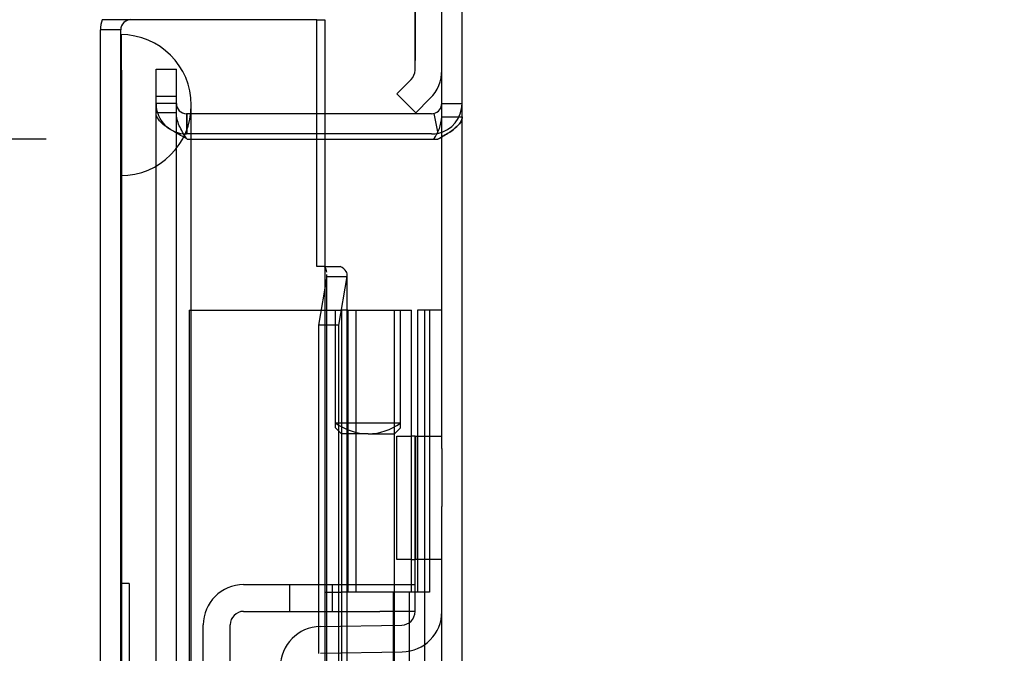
# Model space of a CAD drawing. Header units: inches. Extents: x 1 to 240, y -1 to 159.
# Tile 69 of 77: x 122.63 to 126.12, y 91.95 to 94.2. Entities that reach past the tile are written whole.
import ezdxf
from ezdxf.enums import TextEntityAlignment as Align
from ezdxf.lldxf.tags import DXFTag

# ---------------------------------------------------------------- set-up
doc = ezdxf.new("R2010")
doc.units = ezdxf.units.IN
doc.header["$MEASUREMENT"] = 0
for name, color, linetype in [('COM42667', 7, 'Continuous'), ('COM42780', 7, 'Continuous'), ('COM48601', 7, 'Continuous'), ('COM70220', 7, 'Continuous'), ('COM70726-3', 7, 'Continuous'), ('Default', 7, 'Continuous'), ('HNG10620-26B', 7, 'Continuous'), ('HNG10620-26C', 7, 'Continuous'), ('HNG10620-26P', 7, 'Continuous'), ('QLB20188', 7, 'Continuous')]:
    doc.layers.add(name, color=color, linetype=linetype)
doc.styles.add('SEACAD_Times_New_Roman', font='times.ttf')
tags = doc.linetypes.add('HIDDEN2', pattern=[0.1875, 0.125, -0.0625]).pattern_tags.tags
tags[6:7] = [DXFTag(74, 4), DXFTag(75, 0), DXFTag(340, '0'), DXFTag(46, 0.0), DXFTag(50, 0.0), DXFTag(44, 0.0), DXFTag(45, 0.0)]
tags[4:5] = [DXFTag(74, 4), DXFTag(75, 0), DXFTag(340, '0'), DXFTag(46, 0.0), DXFTag(50, 0.0), DXFTag(44, 0.0), DXFTag(45, 0.0)]
doc.dimstyles.new('HAMMOND_(STH_-_240x160)', dxfattribs={"dimtxt": 1, "dimasz": 1.25, "dimexe": 0.5, "dimexo": 0.5, "dimgap": 0.25, "dimtad": 0, "dimtih": 1, "dimtoh": 1, "dimlfac": 0.125, "dimzin": 0, "dimdsep": 46, "dimtxsty": 'SEACAD_Times_New_Roman', "dimblk1": '_SE_FILLED', "dimblk2": '_SE_FILLED', "dimsah": 1, "dimcen": 0.5, "dimadec": 0, "dimazin": 0, "dimtfac": 0.8, "dimtofl": 0, "dimtmove": 0, "dimatfit": 3, "dimfxl": 1, "dimtolj": 1, "dimtzin": 0, "dimarcsym": 0})

# ---------------------------------------------------------------- blocks, each defined once
blk = doc.blocks.new('SE9')
at = {"layer": 'COM42667', "color": 7, "linetype": 'Continuous'}
for p, q in [((123.4277, 92.1968), (123.9102, 92.1968)), ((123.9102, 92.1968), (124.0352, 92.1968)), ((123.4277, 92.1018), (123.9102, 92.1018)), ((124.0352, 92.1018), (123.9102, 92.1018)), ((123.2847, 91.1623), (123.2847, 92.0538)), ((123.3797, 91.1623), (123.3797, 92.0538))]:
    blk.add_line(p, q, dxfattribs=at)
at = {"layer": 'COM42667', "color": 7, "linetype": 'HIDDEN2'}
for p, q in [((123.5907, 92.1968), (123.5907, 92.1018)), ((123.7432, 92.1018), (123.7432, 92.1968))]:
    blk.add_line(p, q, dxfattribs=at)
at = {"layer": 'COM42667', "color": 7, "linetype": 'Continuous'}
for radius in [0.143, 0.048]:
    blk.add_arc((123.4277, 92.0538), radius, 90, 180, dxfattribs=at)
at = {"layer": 'COM42780', "color": 7, "linetype": 'Continuous'}
for p, q in [((124.0352, 94.0218), (124.0352, 94.9201)), ((123.9707, 93.9375), (124.0211, 93.9879)), ((124.0379, 93.8703), (123.9707, 93.9375)), ((124.0379, 93.8703), (124.0883, 93.9207)), ((123.9707, 92.2863), (123.9707, 92.7233)), ((123.9707, 92.7233), (124.0211, 92.7233)), ((124.0352, 92.7233), (124.0211, 92.7233)), ((124.0352, 92.4733), (124.0352, 92.7233)), ((124.0352, 92.7233), (124.1302, 92.7233)), ((124.1302, 92.6791), (124.1302, 92.4733)), ((124.0352, 92.1011), (124.0352, 92.4733)), ((124.1302, 92.1011), (124.1302, 92.4733)), ((124.0211, 92.2863), (123.9707, 92.2863)), ((124.0211, 92.2863), (124.0352, 92.2863)), ((123.6987, 92.048), (123.988, 92.0531)), ((123.7004, 91.953), (123.9897, 91.9581))]:
    blk.add_line(p, q, dxfattribs=at)
at = {"layer": 'COM42780', "color": 7, "linetype": 'HIDDEN2'}
for p, q in [((124.0362, 94.3053), (124.0362, 94.1435)), ((124.0362, 94.1435), (124.0352, 94.1435)), ((124.0362, 94.1435), (124.0362, 94.1152)), ((124.0362, 94.1152), (124.0352, 94.1152)), ((124.0362, 94.1152), (124.0362, 94.0553)), ((124.0362, 94.0553), (124.0352, 94.0553)), ((124.0379, 92.2863), (124.0379, 92.7233)), ((124.1302, 92.2863), (124.0352, 92.2863))]:
    blk.add_line(p, q, dxfattribs=at)
at = {"layer": 'COM42780', "color": 7, "linetype": 'Continuous'}
for centre, radius, start, end in [((123.9872, 94.0218), 0.048, 315, 0), ((123.9872, 94.0218), 0.143, 315, 0), ((123.9872, 92.1011), 0.048, 271, 0), ((123.9872, 92.1011), 0.143, 271, 0), ((123.7012, 91.905), 0.143, 91, 180)]:
    blk.add_arc(centre, radius, start, end, dxfattribs=at)
at = {"layer": 'COM48601', "color": 7, "linetype": 'Continuous'}
for p, q in [((123.0282, 94.2005), (122.9264, 94.2005)), ((123.6872, 94.2005), (123.0282, 94.2005)), ((123.6872, 94.2005), (123.7152, 94.2005)), ((123.6872, 93.3255), (123.6872, 94.2005)), ((123.7152, 94.2005), (123.7152, 93.8671)), ((122.9202, 87.4517), (122.9202, 94.1646)), ((123.7152, 93.7951), (123.7152, 93.777)), ((123.7148, 93.3255), (123.6872, 93.3255)), ((123.7148, 93.3255), (123.7699, 93.3255)), ((123.7952, 92.1968), (123.7952, 93.2971)), ((123.7226, 93.29), (123.6927, 93.1174)), ((123.7226, 93.29), (123.7936, 93.29)), ((123.7936, 93.29), (123.7636, 93.1174)), ((123.6927, 93.1174), (123.6927, 92.1968)), ((123.7636, 93.1174), (123.6927, 93.1174)), ((123.7636, 93.1174), (123.7636, 92.1968)), ((123.6927, 92.1018), (123.6927, 92.0478)), ((123.7636, 92.1018), (123.7636, 92.0492)), ((123.7952, 92.0497), (123.7952, 92.1018)), ((123.7636, 91.9541), (123.7636, 91.7301)), ((123.7952, 91.7301), (123.7952, 91.9547))]:
    blk.add_line(p, q, dxfattribs=at)
at = {"layer": 'COM48601', "color": 7, "linetype": 'HIDDEN2'}
for p, q in [((122.9922, 94.1646), (122.9202, 94.1646)), ((122.9922, 93.7651), (122.9922, 94.1646)), ((123.7152, 93.8671), (123.7152, 93.7951)), ((123.7152, 93.777), (123.7152, 66.5632)), ((123.7232, 67.043), (123.7232, 93.2971)), ((123.6927, 92.1968), (123.6927, 92.1018)), ((123.7636, 92.1968), (123.7636, 92.1018)), ((123.7952, 92.1018), (123.7952, 92.1968)), ((123.6927, 92.0478), (123.6927, 91.9523)), ((123.7636, 92.0492), (123.7636, 91.9541)), ((123.7952, 91.9547), (123.7952, 92.0497))]:
    blk.add_line(p, q, dxfattribs=at)
at = {"layer": 'COM48601', "color": 7, "linetype": 'Continuous'}
for centre, radius, start, end in [((123.0282, 94.1646), 0.108, 160.5288, 180), ((123.6697, 93.2969), 0.0534, 8.3402, 32.4219), ((123.6697, 93.2969), 0.0534, 352.6265, 0.2336)]:
    blk.add_arc(centre, radius, start, end, dxfattribs=at)
at = {"layer": 'COM48601', "color": 7, "linetype": 'HIDDEN2'}
blk.add_arc((123.0282, 94.1646), 0.036, 90, 180, dxfattribs=at)
at = {"layer": 'COM48601', "color": 7, "linetype": 'Continuous'}
blk.add_ellipse((123.0282, 94.1646), major_axis=(0.108, 0), ratio=0.997813, start_param=2.801756, end_param=3.141593, dxfattribs=at)
at = {"layer": 'COM48601', "color": 7, "linetype": 'HIDDEN2'}
blk.add_ellipse((123.0282, 94.1646), major_axis=(0.036, 0), ratio=0.997813, start_param=1.570796, end_param=3.141593, dxfattribs=at)
at = {"layer": 'COM48601', "color": 7, "linetype": 'Continuous'}
blk.add_open_spline([(123.7936, 93.29), (123.7963, 93.2959), (123.7956, 93.3019), (123.7875, 93.3137), (123.78, 93.3196), (123.7699, 93.3255)], degree=3, knots=[0, 0, 0, 0, 0.5, 0.5, 1, 1, 1, 1], dxfattribs=at)
at = {"layer": 'COM70220', "color": 7, "linetype": 'HIDDEN2'}
for p, q in [((122.9932, 93.6476), (122.9932, 94.1466)), ((122.9942, 94.1466), (122.9932, 94.1466)), ((122.9942, 93.6476), (122.9942, 94.1466)), ((122.9962, 93.8976), (122.9942, 94.1466)), ((122.9942, 93.6486), (122.9962, 93.8976)), ((122.9962, 93.6476), (122.9962, 93.8976)), ((123.2422, 93.6476), (123.2422, 93.8976)), ((122.9922, 93.6476), (122.9922, 93.7651)), ((122.9922, 66.6926), (122.9922, 93.6476)), ((122.9932, 93.6486), (122.9942, 93.6486)), ((122.9932, 66.6926), (122.9932, 93.6476)), ((122.9942, 66.6926), (122.9942, 93.6476)), ((122.9962, 66.6926), (122.9962, 93.6476)), ((123.2422, 66.6926), (123.2422, 93.6476))]:
    blk.add_line(p, q, dxfattribs=at)
for start, end in [(0, 90), (270, 0)]:
    blk.add_arc((122.9922, 93.8976), 0.25, start, end, dxfattribs=at)
at = {"layer": 'COM70726-3', "color": 7, "linetype": 'Continuous'}
for p, q in [((124.1302, 92.6791), (124.1302, 95.015)), ((124.0942, 93.8671), (123.6872, 93.8671)), ((124.1016, 93.8678), (124.1151, 93.803)), ((124.0942, 93.7951), (123.6872, 93.7951)), ((123.6872, 93.777), (124.0942, 93.777)), ((124.0942, 93.777), (124.1016, 93.777)), ((124.1302, 91.1151), (124.1302, 92.1011))]:
    blk.add_line(p, q, dxfattribs=at)
at = {"layer": 'COM70726-3', "color": 7, "linetype": 'HIDDEN2'}
for p, q in [((124.2022, 65.3251), (124.2022, 95.015)), ((123.1172, 94.0251), (123.1892, 94.0251)), ((123.1172, 93.9482), (123.1172, 94.0251)), ((123.1892, 93.9482), (123.1892, 94.0251)), ((123.1172, 93.9283), (123.1172, 93.9482)), ((123.1172, 93.8833), (123.1172, 93.9283)), ((123.1892, 93.9283), (123.1172, 93.9283)), ((123.1892, 93.9283), (123.1892, 93.9482)), ((123.1892, 93.8833), (123.1892, 93.9283)), ((123.1892, 93.9031), (123.1172, 93.9031)), ((124.1302, 93.9031), (124.2022, 93.9031)), ((123.1172, 66.4568), (123.1172, 93.8833)), ((123.1892, 93.87), (123.1172, 93.87)), ((123.1892, 66.4568), (123.1892, 93.8833)), ((123.2272, 93.8671), (123.2252, 93.8671)), ((123.2252, 93.8671), (123.2252, 93.7951)), ((123.2272, 93.7951), (123.2272, 93.8671)), ((123.6872, 93.8671), (123.2272, 93.8671)), ((124.1302, 93.856), (124.2022, 93.856)), ((123.2272, 93.7951), (123.2252, 93.7951)), ((123.6872, 93.7951), (123.2272, 93.7951)), ((124.1151, 93.803), (124.1163, 93.7974)), ((123.2252, 93.7789), (123.2272, 93.777)), ((123.2272, 93.777), (123.6872, 93.777)), ((124.1016, 93.777), (124.1163, 93.777))]:
    blk.add_line(p, q, dxfattribs=at)
for centre, radius, start, end in [((123.2252, 93.9031), 0.108, 180, 270), ((123.2252, 93.9031), 0.036, 180, 270), ((124.0942, 93.9031), 0.108, 281.8196, 0)]:
    blk.add_arc(centre, radius, start, end, dxfattribs=at)
at = {"layer": 'COM70726-3', "color": 7, "linetype": 'Continuous'}
for centre, radius, start, end in [((124.0942, 93.9031), 0.036, 281.8197, 359.9999), ((124.0942, 93.9031), 0.036, 270, 281.8196), ((123.9794, 93.8659), 0.1511, 323.9395, 356.2643), ((124.0942, 93.9031), 0.108, 270, 281.8196)]:
    blk.add_arc(centre, radius, start, end, dxfattribs=at)
at = {"layer": 'COM70726-3', "color": 7, "linetype": 'HIDDEN2'}
for points, knots in [([(123.2252, 93.7789), (123.2111, 93.7865), (123.1969, 93.7941), (123.1708, 93.8093), (123.1588, 93.8168), (123.1388, 93.832), (123.1308, 93.8396), (123.12, 93.8548), (123.1172, 93.8624), (123.1172, 93.87)], [0, 0, 0, 0, 0.25, 0.25, 0.5, 0.5, 0.75, 0.75, 1, 1, 1, 1]), ([(123.2252, 93.7789), (123.2158, 93.7941), (123.2064, 93.8093), (123.1931, 93.8396), (123.1892, 93.8548), (123.1892, 93.87)], [0, 0, 0, 0, 0.5, 0.5, 1, 1, 1, 1]), ([(124.2022, 93.856), (124.2022, 93.8495), (124.2001, 93.8429), (124.1919, 93.8297), (124.1858, 93.8231), (124.1703, 93.8099), (124.1609, 93.8033), (124.1399, 93.7901), (124.1283, 93.7835), (124.1163, 93.777)], [0, 0, 0, 0, 0.25, 0.25, 0.5, 0.5, 0.75, 0.75, 1, 1, 1, 1]), ([(124.1163, 93.777), (124.1283, 93.7835), (124.1399, 93.7901), (124.1609, 93.8033), (124.1703, 93.8099), (124.1858, 93.8231), (124.1919, 93.8297), (124.2001, 93.8429), (124.2022, 93.8495), (124.2022, 93.856)], [0, 0, 0, 0, 0.25, 0.25, 0.5, 0.5, 0.75, 0.75, 1, 1, 1, 1])]:
    blk.add_open_spline(points, degree=3, knots=knots, dxfattribs=at)
at = {"layer": 'HNG10620-26B', "color": 7, "linetype": 'HIDDEN2'}
for p, q in [((124.0617, 93.1701), (124.044, 93.1701)), ((124.044, 93.1701), (124.044, 92.1701)), ((124.0702, 93.1701), (124.0617, 93.1701)), ((124.0702, 67.1701), (124.0702, 93.1701)), ((124.1302, 93.1701), (124.0702, 93.1701)), ((124.0864, 93.1701), (124.0864, 92.1701)), ((124.0158, 92.1701), (123.7752, 92.1701)), ((123.9585, 91.1701), (123.9585, 92.1701)), ((124.0158, 91.1701), (124.0158, 92.1701)), ((124.044, 92.1701), (124.0214, 92.1701)), ((124.0864, 92.1701), (124.044, 92.1701))]:
    blk.add_line(p, q, dxfattribs=at)
at = {"layer": 'HNG10620-26C', "color": 7, "linetype": 'HIDDEN2'}
for p, q in [((123.2352, 93.1701), (123.6862, 93.1701)), ((123.2352, 93.1701), (123.2352, 67.1701)), ((123.6862, 93.1701), (123.7752, 93.1701)), ((123.7752, 93.1701), (123.7752, 67.1701)), ((123.7972, 93.1701), (123.7972, 92.1701)), ((123.7972, 93.1701), (124.0227, 93.1701)), ((123.8252, 93.1701), (123.8252, 92.1701)), ((123.9627, 92.1701), (123.9627, 93.1701)), ((124.0227, 92.1701), (124.0227, 93.1701)), ((123.7152, 92.1701), (123.7752, 92.1701)), ((124.0214, 92.1701), (123.7972, 92.1701))]:
    blk.add_line(p, q, dxfattribs=at)
at = {"layer": 'HNG10620-26P', "color": 7, "linetype": 'HIDDEN2'}
for p, q in [((123.7539, 92.7695), (123.7539, 93.1701)), ((123.7972, 93.1701), (123.7752, 93.1701)), ((123.9839, 92.7695), (123.9839, 93.1701)), ((123.7539, 92.7524), (123.7539, 92.7695)), ((123.9839, 92.7695), (123.7539, 92.7695)), ((123.7539, 92.7525), (123.7752, 92.7312)), ((123.9627, 92.7312), (123.984, 92.7525)), ((123.9839, 92.7524), (123.9839, 92.7695)), ((123.8689, 92.7312), (123.7752, 92.7312)), ((123.8689, 92.7312), (123.9627, 92.7312)), ((123.9627, 67.1701), (123.9627, 92.7312))]:
    blk.add_line(p, q, dxfattribs=at)
for centre, start, end in [((123.8754, 92.942), 234.8575, 268.2595), ((123.8626, 92.942), 271.7375, 305.1456)]:
    blk.add_arc(centre, 0.2109, start, end, dxfattribs=at)
at = {"layer": 'QLB20188', "color": 7, "linetype": 'HIDDEN2'}
for q in [(122.9922, 92.2006), (123.0222, 91.8256)]:
    blk.add_line((123.0222, 92.2006), q, dxfattribs=at)
blk = doc.blocks.new('DMBLK2270')
at = {"layer": 'Default', "linetype": 'Continuous'}
for points in [[(115.0033, 92.527), (115.42, 92.527), (115.2117, 93.777)], [(115.0033, 67.8132), (115.2117, 66.5632), (115.42, 67.8132)]]:
    blk.add_hatch(color=7, dxfattribs=at).paths.add_polyline_path(points)
at = {"layer": 'Default', "color": 7, "linetype": 'Continuous'}
for p, q in [((122.7272, 93.777), (114.7117, 93.777)), ((115.2117, 81.0201), (115.2117, 93.777)), ((115.2117, 66.5632), (115.2117, 76.3201)), ((122.7272, 66.5632), (114.7117, 66.5632))]:
    blk.add_line(p, q, dxfattribs=at)
at = {"layer": 'Default', "color": 7, "linetype": 'Continuous', "style": 'SEACAD_Times_New_Roman'}
for s, p in [('27.21', (113.5055, 80.6701)), ('DOOR', (113.1145, 79.1701)), ('OPENING', (111.9652, 77.6701))]:
    blk.add_text(s, height=1, dxfattribs=at).set_placement(p, align=Align.TOP_LEFT)
blk = doc.blocks.new('_SE_FILLED')
at = {"color": 0}
blk.add_line((0, 0), (-1, 0), dxfattribs=at)
blk.add_solid([(0, 0), (-1, -0.1665), (-1, 0.1665), (0, 0)], dxfattribs=at)
blk = doc.blocks.new('DMBLK2271')
at = {"layer": 'Default', "linetype": 'Continuous'}
for points in [[(124.2062, 100.4756), (122.9562, 100.2673), (124.2062, 100.0589)], [(129.8712, 100.4756), (129.8712, 100.0589), (131.1212, 100.2673)]]:
    blk.add_hatch(color=7, dxfattribs=at).paths.add_polyline_path(points)
at = {"layer": 'Default', "color": 7, "linetype": 'Continuous'}
for p, q in [((122.9562, 94.6646), (122.9562, 100.7673)), ((131.1212, 94.0451), (131.1212, 100.7673)), ((123.8214, 100.2673), (122.9562, 100.2673)), ((131.1212, 100.2673), (130.256, 100.2673))]:
    blk.add_line(p, q, dxfattribs=at)
at = {"layer": 'Default', "color": 7, "linetype": 'Continuous', "style": 'SEACAD_Times_New_Roman'}
for s, p in [('8.17', (125.7117, 100.7673)), ('USABEL', (124.1714, 99.2673)), ('DEPTH', (124.6572, 97.7673))]:
    blk.add_text(s, height=1, dxfattribs=at).set_placement(p, align=Align.TOP_LEFT)

msp = doc.modelspace()

# ---------------------------------------------------------------- block references
at = {"layer": 'Default'}
msp.add_blockref('SE9', (0, 0), dxfattribs=at)

# ---------------------------------------------------------------- dimensions: what is measured, and where the dimension line sits
at = {"layer": 'Default', "color": 7, "linetype": 'Continuous'}
dim = msp.add_linear_dim(base=(122.9561958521, 100.2672696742), p1=(131.1211958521, 93.5450666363), p2=(122.9561958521, 94.1645666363), text='\\A1;<>\\PUSABEL\\XDEPTH', dimstyle='HAMMOND_(STH_-_240x160)', override={"dimlfac": 1}, dxfattribs=at)
dim.commit()
dim.dimension.update_dxf_attribs({"geometry": 'DMBLK2271', "text_midpoint": (127.0386959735, 100.2672696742), "dimtype": 160})
dim = msp.add_linear_dim(base=(115.2117, 66.5632), p1=(124.0942, 66.5632), p2=(124.0942, 93.777), angle=90, text='\\A1;<>\\PDOOR\\XOPENING', dimstyle='HAMMOND_(STH_-_240x160)', override={"dimlfac": 1}, dxfattribs=at)
dim.commit()
dim.dimension.update_dxf_attribs({"geometry": 'DMBLK2270', "text_midpoint": (115.2117, 80.1701), "dimtype": 161})

doc.saveas('drawing.dxf')
